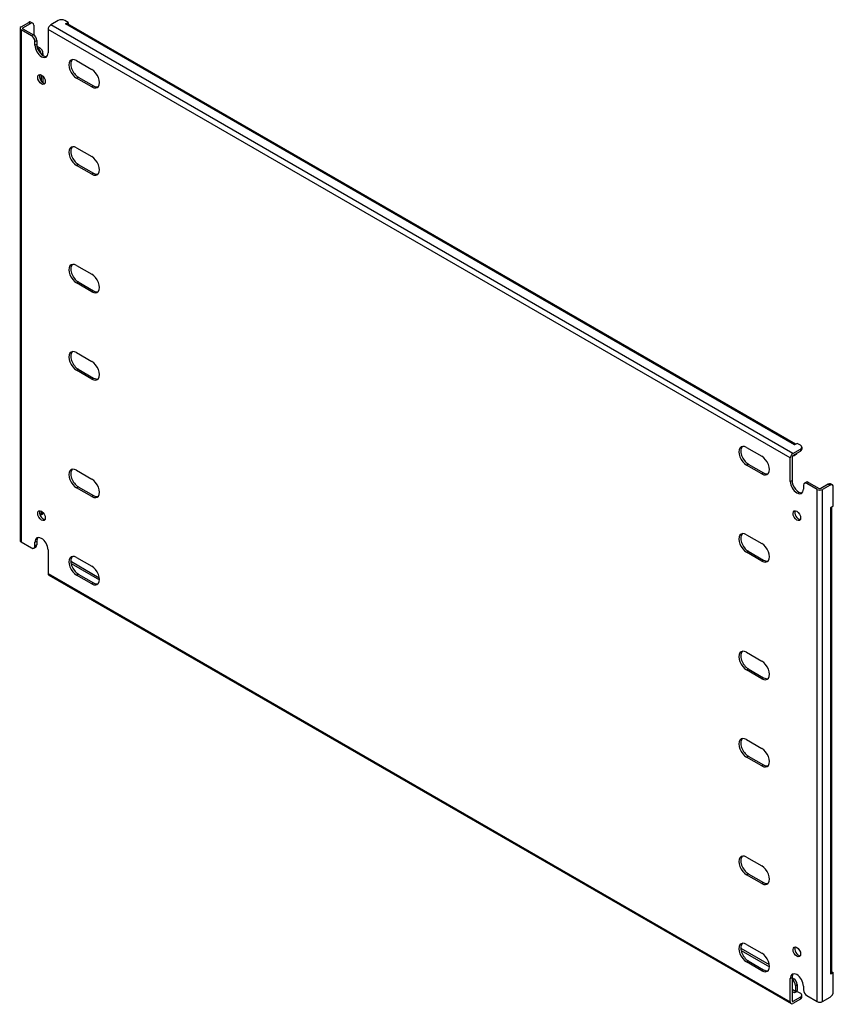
# Model space of a CAD drawing. Header units: inches. Extents: x 2 to 155, y 6 to 74.
# Tile 2 of 2: x 133 to 155, y 48 to 74. Entities that reach past the tile are written whole.
import ezdxf

# ---------------------------------------------------------------- set-up
doc = ezdxf.new("R2010")
doc.units = ezdxf.units.IN
doc.header["$MEASUREMENT"] = 0
doc.layers.add('Visible Edges(ANSI)', color=7, linetype='Continuous', lineweight=25)
doc.layers.add('Visible Tangent Edges(ANSI)', color=7, linetype='Continuous', lineweight=25)

msp = doc.modelspace()

# ---------------------------------------------------------------- linework, layer by layer
at = {"layer": 'Visible Edges(ANSI)'}
for p, q in [((133.469, 74.197), (133.673, 74.314)), ((133.517, 74.169), (133.721, 74.287)), ((133.735, 74.321), (133.784, 74.293)), ((133.809, 74.236), (133.809, 73.975)), ((134.468, 74.365), (134.265, 74.248)), ((134.733, 74.314), (134.645, 74.365)), ((134.663, 74.274), (134.733, 74.314)), ((134.663, 74.274), (134.663, 74.274)), ((134.664, 74.274), (134.663, 74.274)), ((154.315, 62.962), (134.713, 74.279)), ((134.733, 74.314), (134.733, 74.267)), ((133.44, 74.156), (133.44, 60.378)), ((133.753, 73.952), (133.469, 74.116)), ((133.517, 74.144), (133.801, 73.98)), ((134.195, 74.127), (134.195, 73.493)), ((133.841, 73.697), (133.841, 73.799)), ((133.889, 73.827), (133.889, 73.725)), ((133.894, 73.677), (133.969, 73.633)), ((133.913, 73.61), (133.92, 73.606)), ((134.057, 73.48), (134.057, 73.424)), ((134.961, 73.287), (135.373, 73.05)), ((134.009, 72.902), (134.009, 72.741)), ((134.057, 72.866), (134.057, 72.694)), ((135.373, 72.576), (134.961, 72.814)), ((135.009, 72.841), (135.421, 72.604)), ((134.961, 70.94), (135.373, 70.702)), ((135.009, 70.494), (135.421, 70.256)), ((135.373, 70.229), (134.961, 70.466)), ((134.961, 67.776), (135.373, 67.538)), ((135.373, 67.065), (134.961, 67.302)), ((135.009, 67.33), (135.421, 67.092)), ((134.961, 65.428), (135.373, 65.191)), ((135.373, 64.717), (134.961, 64.955)), ((135.009, 64.983), (135.421, 64.745)), ((152.993, 62.877), (153.404, 62.639)), ((154.241, 62.715), (154.444, 62.832)), ((154.356, 62.985), (154.286, 62.945)), ((154.286, 62.945), (154.286, 62.945)), ((154.286, 62.945), (154.286, 62.945)), ((154.444, 62.934), (154.356, 62.985)), ((154.481, 62.883), (154.481, 62.828)), ((154.171, 61.96), (154.171, 62.594)), ((154.219, 62.621), (154.219, 61.988)), ((154.241, 62.659), (154.444, 62.777)), ((154.33, 62.689), (154.282, 62.661)), ((134.961, 62.264), (135.373, 62.027)), ((153.404, 62.166), (152.993, 62.403)), ((153.041, 62.431), (153.452, 62.193)), ((135.373, 61.553), (134.961, 61.791)), ((135.009, 61.819), (135.421, 61.581)), ((154.524, 61.858), (154.524, 61.756)), ((154.55, 61.915), (154.598, 61.943)), ((154.896, 61.745), (154.613, 61.909)), ((154.661, 61.937), (154.944, 61.773)), ((155.192, 61.891), (154.988, 61.773)), ((155.24, 61.863), (155.036, 61.745)), ((155.302, 61.869), (155.254, 61.897)), ((155.328, 61.302), (155.328, 61.812)), ((155.258, 61.261), (155.328, 61.302)), ((155.258, 61.261), (155.258, 61.261)), ((155.258, 61.261), (155.258, 61.261)), ((155.287, 48.748), (155.287, 61.278)), ((134.031, 61.074), (133.984, 61.046)), ((134.009, 61.165), (134.009, 61.103)), ((152.993, 60.529), (153.404, 60.292)), ((133.469, 60.338), (133.753, 60.174)), ((133.815, 60.168), (133.863, 60.195)), ((133.841, 60.225), (133.841, 60.327)), ((133.889, 60.355), (133.889, 60.253)), ((134.195, 60.123), (134.195, 59.489)), ((134.961, 59.917), (135.373, 59.679)), ((153.404, 59.818), (152.993, 60.056)), ((153.041, 60.084), (153.452, 59.846)), ((134.813, 59.756), (135.578, 59.314)), ((134.822, 59.806), (135.574, 59.371)), ((134.215, 59.444), (154.191, 47.911)), ((135.373, 59.206), (134.961, 59.443)), ((135.009, 59.471), (135.421, 59.234)), ((152.993, 57.366), (153.404, 57.128)), ((153.404, 56.654), (152.993, 56.892)), ((153.041, 56.92), (153.452, 56.682)), ((152.993, 55.018), (153.404, 54.78)), ((153.404, 54.307), (152.993, 54.545)), ((153.041, 54.572), (153.452, 54.335)), ((152.993, 51.854), (153.404, 51.617)), ((153.041, 51.408), (153.452, 51.171)), ((153.404, 51.143), (152.993, 51.381)), ((152.836, 49.405), (153.605, 48.961)), ((152.844, 49.345), (153.609, 48.903)), ((152.993, 49.507), (153.404, 49.269)), ((153.404, 48.796), (152.993, 49.033)), ((153.041, 49.061), (153.452, 48.823)), ((155.328, 48.748), (155.258, 48.707)), ((155.287, 48.771), (155.328, 48.748)), ((155.328, 48.237), (155.328, 48.748)), ((154.171, 47.956), (154.171, 48.59)), ((154.219, 48.618), (154.219, 47.984)), ((154.219, 48.607), (154.267, 48.579)), ((154.219, 48.551), (154.219, 48.551)), ((155.258, 48.707), (155.258, 48.707)), ((155.258, 48.707), (155.258, 48.707)), ((154.356, 48.242), (154.286, 48.201)), ((154.308, 48.398), (154.308, 48.24)), ((154.356, 48.426), (154.356, 48.267)), ((154.356, 48.242), (154.444, 48.191)), ((154.524, 48.386), (154.524, 48.284)), ((154.444, 48.089), (154.241, 47.971)), ((154.444, 48.033), (154.241, 47.916)), ((154.286, 48.201), (154.286, 48.202)), ((154.286, 48.201), (154.286, 48.201)), ((154.481, 48.084), (154.481, 48.14)), ((154.613, 48.131), (154.896, 47.967)), ((155.036, 47.967), (155.24, 48.084))]:
    msp.add_line(p, q, dxfattribs=at)
for centre, major_axis, start_param, end_param in [((133.539, 74.156), (-0.099, 0), 5.497787, 7.068583), ((133.673, 74.212), (0.062, 0.108), 0, 0.785398), ((133.721, 74.185), (0.062, 0.108), 5.497787, 7.068583), ((134.265, 74.167), (0.0495, 0.0857), 0.785398, 2.356194), ((134.557, 74.314), (0.125, 0), 0.785398, 2.356194), ((134.664, 74.193), (0.0495, 0.0857), 0, 0.785398), ((133.539, 74.156), (-0.031, 0), 5.497787, 7.068583), ((133.753, 73.85), (0.062, -0.108), 0.785398, 2.356194), ((133.801, 73.878), (-0.063, 0.108), 3.926991, 5.497787), ((134.018, 73.595), (0.125, -0.217), 3.926991, 7.068583), ((134.066, 73.623), (0.125, -0.217), 3.926991, 6.089646), ((133.92, 73.504), (0.062, -0.108), 0.887242, 2.356194), ((133.969, 73.531), (-0.063, 0.108), 3.926991, 5.497787), ((134.961, 73.05), (-0.145, 0.251), 5.497787, 8.63938), ((135.009, 73.078), (-0.145, 0.251), 0.166574, 2.356194), ((134.066, 72.806), (-0.072, 0.126), 0.338008, 2.803584), ((135.373, 72.813), (0.145, -0.251), 5.497787, 8.63938), ((135.421, 72.841), (0.145, -0.251), 5.497787, 6.116612), ((134.961, 70.703), (-0.145, 0.251), 5.497787, 8.63938), ((135.009, 70.731), (-0.145, 0.251), 0.166574, 2.356194), ((135.373, 70.465), (0.145, -0.251), 5.497787, 8.63938), ((135.421, 70.493), (0.145, -0.251), 5.497787, 6.116612), ((134.961, 67.539), (-0.145, 0.251), 5.497787, 8.63938), ((135.009, 67.567), (-0.145, 0.251), 0.166574, 2.356194), ((135.373, 67.301), (0.145, -0.251), 5.497787, 8.63938), ((135.421, 67.329), (0.145, -0.251), 5.497787, 6.116612), ((134.961, 65.192), (-0.145, 0.251), 5.497787, 8.63938), ((135.009, 65.219), (-0.145, 0.251), 0.166574, 2.356194), ((135.373, 64.954), (0.145, -0.251), 5.497787, 8.63938), ((135.421, 64.982), (0.145, -0.251), 5.497787, 6.116612), ((152.993, 62.64), (-0.145, 0.251), 5.497787, 8.63938), ((153.041, 62.668), (-0.145, 0.251), 0.166574, 2.356194), ((154.286, 62.864), (0.0495, 0.0857), 0.721823, 0.785398), ((154.356, 62.883), (0.125, 0), 5.497787, 7.068583), ((154.356, 62.828), (0.125, 0), 5.497787, 6.283185), ((153.404, 62.402), (0.145, -0.251), 5.497787, 8.63938), ((154.241, 62.634), (0.0495, 0.0857), 0.785398, 2.356194), ((154.241, 62.634), (0.0155, 0.0268), 0.785398, 2.356194), ((154.219, 62.769), (0.062, -0.108), 5.726091, 6.840784), ((154.267, 62.797), (0.063, -0.108), 0, 0.557599), ((134.961, 62.028), (-0.145, 0.251), 5.497787, 8.63938), ((135.009, 62.055), (-0.145, 0.251), 0.166574, 2.356194), ((135.373, 61.79), (0.145, -0.251), 5.497787, 8.63938), ((153.452, 62.43), (0.145, -0.251), 5.497787, 6.116612), ((154.347, 61.858), (0.125, -0.217), 3.926991, 7.068583), ((154.395, 61.886), (0.125, -0.217), 3.926991, 6.089646), ((154.613, 61.807), (-0.063, 0.108), 5.497787, 7.068583), ((154.661, 61.835), (-0.062, 0.108), 5.497787, 6.283185), ((154.966, 61.786), (0.099, 0), 3.926991, 5.497787), ((154.966, 61.786), (0.031, 0), 3.926991, 5.497787), ((155.192, 61.788), (0.062, 0.108), 0, 0.785398), ((155.24, 61.761), (0.062, 0.108), 5.497787, 7.068583), ((135.421, 61.818), (0.145, -0.251), 5.497787, 6.116612), ((155.188, 61.301), (0.099, 0), 5.497787, 5.561362), ((134.066, 61.069), (-0.072, 0.126), 0.338008, 2.803584), ((133.92, 61.154), (0.062, -0.108), 0.012335, 0.785398), ((133.969, 61.182), (0.063, -0.108), 0, 0.762813), ((154.395, 61.069), (-0.072, 0.126), 0.338008, 2.803584), ((134.018, 60.225), (-0.125, 0.217), 3.926991, 7.068583), ((134.066, 60.253), (-0.125, 0.217), 0.193539, 0.785398), ((152.993, 60.293), (-0.145, 0.251), 5.497787, 8.63938), ((153.041, 60.32), (-0.145, 0.251), 0.166574, 2.356194), ((133.539, 60.378), (-0.099, 0), 0, 0.785398), ((133.753, 60.276), (0.063, -0.108), 5.497787, 7.068583), ((133.801, 60.304), (0.063, -0.108), 0, 0.785398), ((153.404, 60.055), (0.145, -0.251), 5.497787, 8.63938), ((134.961, 59.68), (-0.145, 0.251), 5.497787, 8.63938), ((135.009, 59.708), (-0.145, 0.251), 0.166574, 2.356194), ((134.822, 59.704), (-0.062, 0.108), 5.497787, 5.695787), ((135.373, 59.443), (0.145, -0.251), 5.497787, 8.63938), ((153.452, 60.083), (0.145, -0.251), 5.497787, 6.116612), ((134.265, 59.53), (-0.0495, -0.0857), 5.497787, 6.283185), ((135.421, 59.47), (0.145, -0.251), 5.497787, 6.116612), ((152.993, 57.129), (-0.145, 0.251), 5.497787, 8.63938), ((153.041, 57.156), (-0.145, 0.251), 0.166574, 2.356194), ((153.404, 56.891), (0.145, -0.251), 5.497787, 8.63938), ((153.452, 56.919), (0.145, -0.251), 5.497787, 6.116612), ((152.993, 54.781), (-0.145, 0.251), 5.497787, 8.63938), ((153.041, 54.809), (-0.145, 0.251), 0.166574, 2.356194), ((153.404, 54.544), (0.145, -0.251), 5.497787, 8.63938), ((153.452, 54.571), (0.145, -0.251), 5.497787, 6.116612), ((152.993, 51.617), (-0.145, 0.251), 5.497787, 8.63938), ((153.041, 51.645), (-0.145, 0.251), 0.166574, 2.356194), ((153.404, 51.38), (0.145, -0.251), 5.497787, 8.63938), ((153.452, 51.408), (0.145, -0.251), 5.497787, 6.116612), ((152.993, 49.27), (-0.145, 0.251), 5.497787, 8.63938), ((153.041, 49.298), (-0.145, 0.251), 0.166574, 2.356194), ((154.395, 49.332), (-0.072, 0.126), 0.338008, 2.803584), ((153.404, 49.032), (0.145, -0.251), 5.497787, 8.63938), ((153.452, 49.06), (0.145, -0.251), 5.497787, 6.116612), ((155.188, 48.748), (0.099, 0), 5.497787, 6.283185), ((154.347, 48.488), (-0.125, 0.217), 3.926991, 7.068583), ((154.395, 48.516), (-0.125, 0.217), 0.193539, 0.785398), ((154.219, 48.449), (0.062, -0.108), 0.785398, 2.356194), ((154.267, 48.477), (-0.063, 0.108), 3.926991, 5.497787), ((154.286, 48.227), (0.0155, 0.0268), 3.926991, 5.497787), ((154.286, 48.227), (0.0495, 0.0857), 5.177171, 5.497787), ((154.613, 48.233), (-0.062, 0.108), 0.785398, 2.356194), ((155.24, 48.186), (-0.063, -0.108), 0.785398, 2.356194), ((154.241, 47.997), (-0.0495, -0.0857), 5.497787, 7.068583), ((154.241, 47.997), (-0.0155, -0.0268), 5.497787, 7.068583), ((154.356, 48.14), (0.125, 0), 5.497787, 7.068583), ((154.356, 48.084), (0.125, 0), 5.497787, 6.283185), ((154.966, 48.007), (0.099, 0), 3.926991, 5.497787)]:
    msp.add_ellipse(centre, major_axis=major_axis, ratio=0.57735, start_param=start_param, end_param=end_param, dxfattribs=at)
for centre, major_axis in [((134.018, 72.779), (0.072, -0.126)), ((134.018, 61.041), (-0.072, 0.126)), ((154.347, 61.041), (0.072, -0.126)), ((154.347, 49.304), (-0.072, 0.126))]:
    msp.add_ellipse(centre, major_axis=major_axis, ratio=0.57735, dxfattribs=at)
at = {"layer": 'Visible Tangent Edges(ANSI)'}
for p, q in [((133.673, 74.314), (133.721, 74.287)), ((154.241, 62.715), (134.265, 74.248)), ((154.286, 62.945), (134.664, 74.274)), ((133.469, 74.116), (133.469, 60.338)), ((133.517, 74.144), (133.517, 74.169)), ((133.801, 73.98), (133.753, 73.952)), ((154.171, 62.594), (134.195, 74.127)), ((133.841, 73.799), (133.889, 73.827)), ((133.841, 73.697), (133.889, 73.725)), ((133.969, 73.633), (133.92, 73.606)), ((134.016, 73.456), (134.057, 73.48)), ((134.961, 72.814), (135.009, 72.841)), ((135.373, 72.576), (135.421, 72.604)), ((134.961, 70.466), (135.009, 70.494)), ((135.373, 70.229), (135.421, 70.256)), ((134.961, 67.302), (135.009, 67.33)), ((135.373, 67.065), (135.421, 67.092)), ((134.961, 64.955), (135.009, 64.983)), ((135.373, 64.717), (135.421, 64.745)), ((154.444, 62.832), (154.444, 62.777)), ((152.993, 62.403), (153.041, 62.431)), ((153.404, 62.166), (153.452, 62.193)), ((134.961, 61.791), (135.009, 61.819)), ((154.171, 61.96), (154.219, 61.988)), ((154.613, 61.909), (154.661, 61.937)), ((154.896, 47.967), (154.896, 61.745)), ((155.036, 47.967), (155.036, 61.745)), ((155.192, 61.891), (155.24, 61.863)), ((135.373, 61.553), (135.421, 61.581)), ((155.258, 48.707), (155.258, 61.261)), ((134.055, 61.13), (134.009, 61.103)), ((133.841, 60.327), (133.889, 60.355)), ((133.889, 60.253), (133.841, 60.225)), ((152.993, 60.056), (153.041, 60.084)), ((134.806, 59.796), (134.822, 59.806)), ((153.404, 59.818), (153.452, 59.846)), ((134.195, 59.489), (154.171, 47.956)), ((134.961, 59.443), (135.009, 59.471)), ((135.373, 59.206), (135.421, 59.234)), ((152.993, 56.892), (153.041, 56.92)), ((153.404, 56.654), (153.452, 56.682)), ((152.993, 54.545), (153.041, 54.572)), ((153.404, 54.307), (153.452, 54.335)), ((152.993, 51.381), (153.041, 51.408)), ((153.404, 51.143), (153.452, 51.171)), ((152.993, 49.033), (153.041, 49.061)), ((153.404, 48.796), (153.452, 48.823)), ((154.171, 48.59), (154.219, 48.618)), ((154.267, 48.579), (154.219, 48.551)), ((154.308, 48.24), (154.219, 48.291)), ((154.286, 48.202), (154.219, 48.24)), ((154.308, 48.398), (154.356, 48.426)), ((154.241, 47.971), (154.219, 47.984)), ((154.444, 48.089), (154.444, 48.033))]:
    msp.add_line(p, q, dxfattribs=at)

doc.saveas('drawing.dxf')
